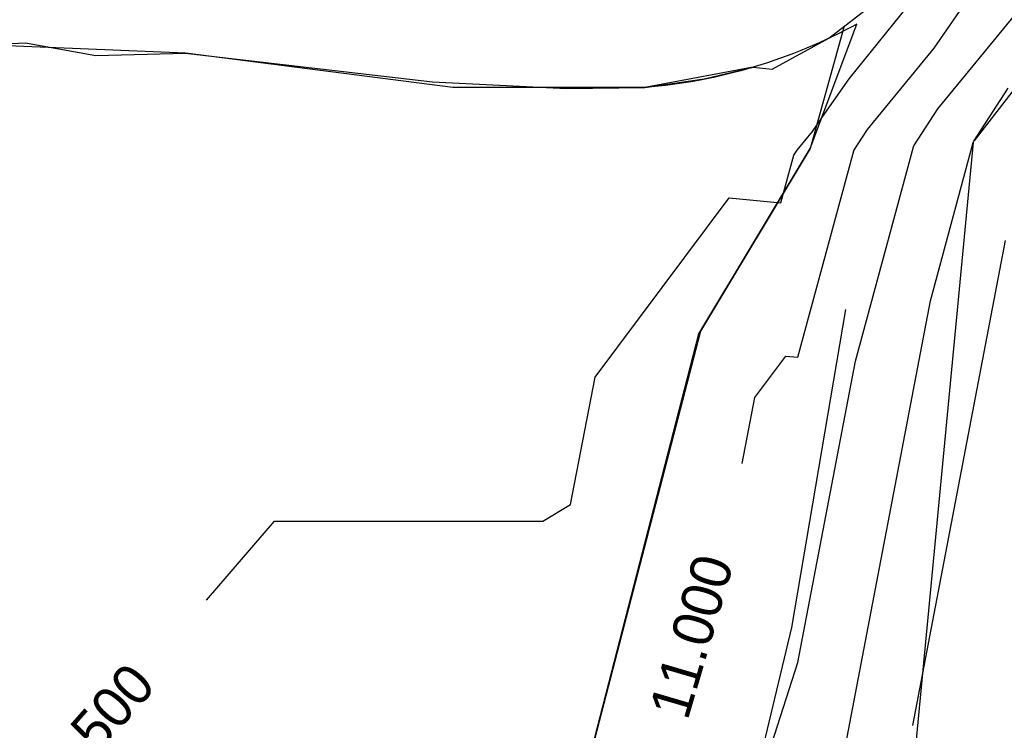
# Model space of a CAD drawing. Extents: x 158343 to 162498, y 431347 to 434500.
# Tile 134 of 220: x 159667 to 159710, y 433956 to 433988. Entities that reach past the tile are written whole.
import ezdxf

# ---------------------------------------------------------------- set-up
doc = ezdxf.new("R2010")
doc.units = 0
doc.header["$LTSCALE"] = 10
doc.header["$MEASUREMENT"] = 0
for name, color, linetype in [('000_arcering', 8, 'CONTINUOUS'), ('bestaand 012m', 8, 'CONTINUOUS'), ('bestaande hoogtelijnen', 8, 'CONTINUOUS'), ('def. con-hoogtelijn (index)', 8, 'CONTINUOUS'), ('nieuw010m', 8, 'CONTINUOUS'), ('nieuw011m', 8, 'CONTINUOUS'), ('nieuw012m', 8, 'CONTINUOUS')]:
    doc.layers.add(name, color=color, linetype=linetype)
doc.styles.add('Style-WORKING', font='WORKING.shx')

# ---------------------------------------------------------------- blocks, each defined once
blk = doc.blocks.new('bestaande hoogtelijnen')
at = {"layer": 'def. con-hoogtelijn (index)'}
for p, q in [((35.773, -81.555), (41.753, -74.117)), ((35.773, -81.555), (41.753, -74.117)), ((39.719, -82.894), (44.967, -76.484)), ((39.719, -82.894), (44.967, -76.484)), ((39.553, -80.191), (41.479, -77.381)), ((39.553, -80.191), (41.479, -77.381)), ((39.553, -80.191), (41.479, -77.381)), ((34.87, -79.737), (36.87, -78.199)), ((34.87, -79.737), (36.87, -78.199)), ((34.87, -79.737), (36.87, -78.199)), ((32.348, -81.121), (34.87, -79.737)), ((32.348, -81.121), (34.87, -79.737)), ((32.348, -81.121), (34.87, -79.737)), ((-4.647, -80.127), (-0.885, -79.947)), ((-4.647, -80.127), (-0.885, -79.947)), ((-4.647, -80.127), (-0.885, -79.947)), ((-0.885, -79.947), (2.245, -80.518)), ((-0.885, -79.947), (2.245, -80.518)), ((-0.885, -79.947), (2.245, -80.518)), ((2.245, -80.518), (6.245, -80.413)), ((2.245, -80.518), (6.245, -80.413)), ((2.245, -80.518), (6.245, -80.413)), ((6.245, -80.413), (17.238, -81.691)), ((6.245, -80.413), (17.238, -81.691)), ((6.245, -80.413), (17.238, -81.691)), ((36.587, -83.814), (39.553, -80.191)), ((36.587, -83.814), (39.553, -80.191)), ((36.587, -83.814), (39.553, -80.191)), ((29.318, -81.557), (31.498, -81.036)), ((29.318, -81.557), (31.498, -81.036)), ((29.318, -81.557), (31.498, -81.036)), ((31.498, -81.036), (32.348, -81.121)), ((31.498, -81.036), (32.348, -81.121)), ((31.498, -81.036), (32.348, -81.121)), ((17.238, -81.691), (23.196, -81.978)), ((17.238, -81.691), (23.196, -81.978)), ((17.238, -81.691), (23.196, -81.978)), ((26.676, -81.938), (29.318, -81.557)), ((26.676, -81.938), (29.318, -81.557)), ((26.676, -81.938), (29.318, -81.557)), ((34.583, -83.25), (35.773, -81.555)), ((34.583, -83.25), (35.773, -81.555)), ((23.196, -81.978), (26.676, -81.938)), ((23.196, -81.978), (26.676, -81.938)), ((23.196, -81.978), (26.676, -81.938)), ((41.319, -84.322), (42.852, -81.973)), ((41.319, -84.322), (42.852, -81.973)), ((41.319, -84.322), (42.852, -81.973)), ((38.651, -84.531), (39.719, -82.894)), ((38.651, -84.531), (39.719, -82.894)), ((34.139, -83.899), (34.583, -83.25)), ((34.139, -83.899), (34.583, -83.25)), ((33.454, -84.735), (34.139, -83.899)), ((33.454, -84.735), (34.139, -83.899)), ((35.983, -84.74), (36.587, -83.814)), ((35.983, -84.74), (36.587, -83.814)), ((35.983, -84.74), (36.587, -83.814)), ((38.636, -84.573), (38.651, -84.531)), ((38.636, -84.573), (38.651, -84.531)), ((39.389, -91.434), (41.298, -84.383)), ((39.389, -91.434), (41.298, -84.383)), ((39.389, -91.434), (41.298, -84.383)), ((41.298, -84.383), (41.319, -84.322)), ((41.298, -84.383), (41.319, -84.322)), ((41.298, -84.383), (41.319, -84.322)), ((32.739, -87.073), (33.313, -84.954)), ((32.739, -87.073), (33.313, -84.954)), ((33.313, -84.954), (33.315, -84.948)), ((33.313, -84.954), (33.315, -84.948)), ((33.315, -84.948), (33.454, -84.735)), ((33.315, -84.948), (33.454, -84.735)), ((33.488, -93.946), (35.975, -84.764)), ((33.488, -93.946), (35.975, -84.764)), ((33.488, -93.946), (35.975, -84.764)), ((35.975, -84.764), (35.983, -84.74)), ((35.975, -84.764), (35.983, -84.74)), ((35.975, -84.764), (35.983, -84.74)), ((36.05, -94.124), (38.636, -84.573)), ((36.05, -94.124), (38.636, -84.573)), ((24.475, -94.829), (30.437, -86.844)), ((24.475, -94.829), (30.437, -86.844)), ((30.437, -86.844), (32.739, -87.073)), ((30.437, -86.844), (32.739, -87.073)), ((38.612, -110.342), (42.728, -88.743)), ((38.612, -110.342), (42.728, -88.743)), ((33.181, -124.015), (39.389, -91.434)), ((33.181, -124.015), (39.389, -91.434)), ((33.181, -124.015), (39.389, -91.434)), ((31.581, -95.735), (32.957, -93.893)), ((31.581, -95.735), (32.957, -93.893)), ((31.581, -95.735), (32.957, -93.893)), ((32.957, -93.893), (33.488, -93.946)), ((32.957, -93.893), (33.488, -93.946)), ((32.957, -93.893), (33.488, -93.946)), ((33.494, -107.54), (36.05, -94.124)), ((33.494, -107.54), (36.05, -94.124)), ((23.371, -100.501), (24.475, -94.829)), ((23.371, -100.501), (24.475, -94.829)), ((31.008, -98.682), (31.581, -95.735)), ((31.008, -98.682), (31.581, -95.735)), ((31.008, -98.682), (31.581, -95.735)), ((22.147, -101.247), (23.371, -100.501)), ((22.147, -101.247), (23.371, -100.501)), ((7.179, -104.759), (10.207, -101.247)), ((7.179, -104.759), (10.207, -101.247)), ((10.207, -101.247), (22.147, -101.247)), ((10.207, -101.247), (22.147, -101.247)), ((29.586, -119.681), (33.494, -107.54)), ((29.586, -119.681), (33.494, -107.54))]:
    blk.add_line(p, q, dxfattribs=at)
at = {"layer": 'def. con-hoogtelijn (index)', "style": 'Style-WORKING'}
for s, rotation, p in [('11.000', 73.6563, (28.579, -110.162)), ('11.000', 73.6563, (28.579, -110.162)), ('11.000', 73.6563, (28.579, -110.162)), ('11.500', 48.6856, (0.131, -114.141)), ('11.500', 48.6856, (0.131, -114.141))]:
    blk.add_text(s, height=1.8, rotation=rotation, dxfattribs=at).set_placement(p)

msp = doc.modelspace()

# ---------------------------------------------------------------- linework, layer by layer
at = {"layer": 'bestaand 012m'}
for points in [[(159688.595, 433904.023, -0.268753), (159684.715, 433917.918), (159691.245, 433951.64), (159696.894, 433973.527), (159701.84, 433981.785), (159703.917, 433987.32, -0.105712), (159694.48, 433984.494), (159685.944, 433984.494), (159674.05, 433986.019), (159665.038, 433986.395, 0.179647), (159651.388, 433977.535), (159636.182, 433960.226), (159607.092, 433933.511), (159590.95, 433924.545, -0.147715), (159567.617, 433924.043), (159559.358, 433929.258), (159554.144, 433937.517), (159552.484, 433956.834), (159553.96, 433975.41), (159556.16, 433988.792), (159524.067, 433890.726, -0.40747)], [(159699.302, 433985.395), (159694.48, 433984.494), (159685.944, 433984.494), (159674.05, 433986.019), (159665.038, 433986.395, 0.179647), (159651.388, 433977.535), (159636.182, 433960.226), (159607.092, 433933.511), (159590.95, 433924.545, -0.147715), (159567.617, 433924.043), (159559.358, 433929.258), (159554.144, 433937.517), (159552.484, 433956.834), (159553.96, 433975.41), (159556.16, 433988.792)]]:
    msp.add_lwpolyline(points, format="xyb", dxfattribs=at)
at = {"layer": 'bestaande hoogtelijnen'}
msp.add_line((159715.949, 433990.924), (159709.123, 433982.11), dxfattribs=at)
at = {"layer": 'nieuw010m'}
msp.add_lwpolyline([(159709.102, 433982.049), (159705.927, 433948.775), (159702.243, 433926.586), (159701.838, 433921.236, 0.345403), (159712.231, 433913.327), (159716.263, 433913.379), (159720.295, 433914.174), (159742.373, 433923.866), (159762.118, 433932.397), (159766.823, 433935.114), (159766.823, 433935.114)], format="xyb", dxfattribs=at)
at = {"layer": 'nieuw011m'}
msp.add_lwpolyline([(159703.414, 433974.607), (159701.014, 433960.453), (159692.833, 433926.289), (159692.833, 433926.289, 0.268753), (159696.713, 433912.394, 0.277231), (159715.47, 433907.367), (159743.731, 433920.844), (159765.808, 433931.628), (159769.012, 433933.447, 0.265512), (159776.95, 433950.02)], format="xyb", dxfattribs=at)
at = {"layer": 'nieuw012m'}
msp.add_lwpolyline([(159703.363, 433987.225, 0.007593), (159703.363, 433987.225), (159701.84, 433981.785), (159696.963, 433973.642), (159691.245, 433951.64), (159684.715, 433917.918), (159684.715, 433917.918, 0.268753), (159688.595, 433904.023, 0.277231), (159707.352, 433898.996), (159744.844, 433918.369), (159774.473, 433926.308)], format="xyb", dxfattribs=at)

# ---------------------------------------------------------------- block references
at = {"layer": '000_arcering'}
msp.add_blockref('bestaande hoogtelijnen', (159667.804, 434066.432), dxfattribs=at)

doc.saveas('drawing.dxf')
